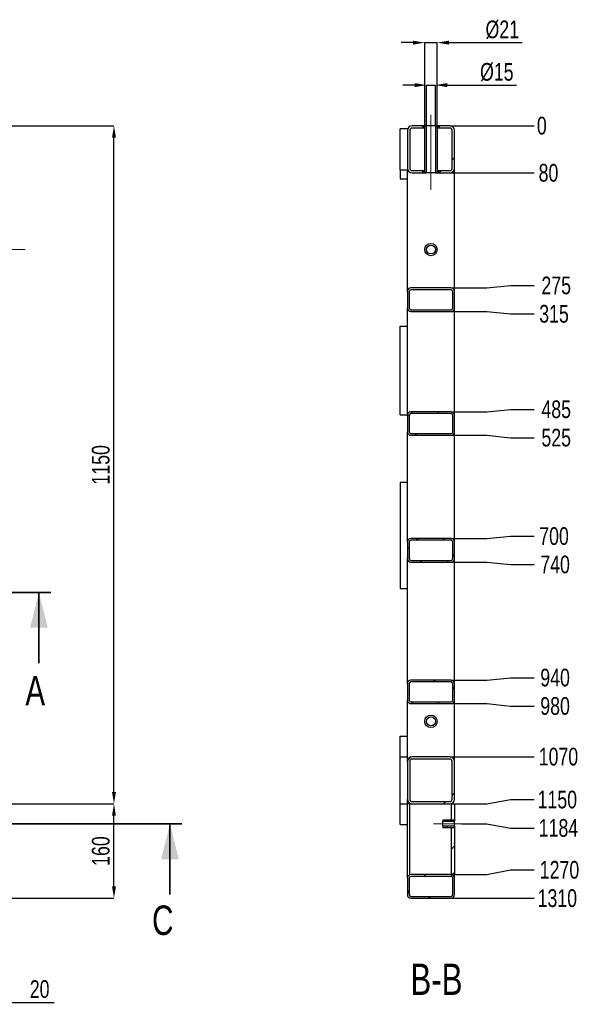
# Model space of a CAD drawing. Header units: millimetres. Extents: x 0 to 841, y 0 to 594.
# Tile 6 of 20: x 339 to 435, y 135 to 302. Entities that reach past the tile are written whole.
import ezdxf

# ---------------------------------------------------------------- set-up
doc = ezdxf.new("R2010")
doc.units = ezdxf.units.MM
doc.header["$PDSIZE"] = -1
doc.linetypes.add('CENTERX2', pattern=[20.32, 12.7, -2.54, 2.54, -2.54])
for name, color, linetype in [('COTES', 1, 'Continuous'), ('NOTES', 6, 'Continuous'), ('TRAIT-FINS', 9, 'Continuous'), ('TRAIT-MIXTES', 3, 'CENTERX2')]:
    doc.layers.add(name, color=color, linetype=linetype)
doc.layers.add('TRAIT-FORT', color=4, linetype='Continuous', lineweight=25)
doc.styles.add('SLDTEXTSTYLE0', font='TXT', dxfattribs={"width": 0.75})
doc.dimstyles.new('SLDDIMSTYLE0', dxfattribs={"dimtxt": 3, "dimasz": 2, "dimexe": 0, "dimexo": 0.0625, "dimgap": 0.75, "dimtad": 1, "dimdec": 0, "dimlfac": 10, "dimrnd": 1e-09, "dimzin": 12, "dimdsep": 46, "dimtxsty": 'SLDTEXTSTYLE0', "dimsah": 1, "dimcen": 0.09, "dimadec": 0, "dimazin": 3, "dimtfac": 1, "dimtdec": 0, "dimtofl": 0, "dimtmove": 0, "dimatfit": 3, "dimfxl": 1, "dimfrac": 2, "dimtolj": 1, "dimtzin": 12, "dimarcsym": 0})
doc.dimstyles.new('SLDDIMSTYLE1', dxfattribs={"dimtxt": 3, "dimasz": 2, "dimexe": 0, "dimexo": 0.0625, "dimgap": 0.75, "dimtad": 1, "dimdec": 0, "dimlfac": 10, "dimrnd": 1e-09, "dimzin": 12, "dimdsep": 46, "dimtxsty": 'SLDTEXTSTYLE0', "dimsah": 1, "dimcen": 0.09, "dimadec": 0, "dimazin": 3, "dimtfac": 1, "dimtdec": 0, "dimtmove": 0, "dimatfit": 0, "dimfxl": 1, "dimfrac": 2, "dimtolj": 1, "dimtzin": 12, "dimarcsym": 0})
doc.dimstyles.new('SLDDIMSTYLE7', dxfattribs={"dimtxt": 3, "dimasz": 0.333333, "dimexe": 0, "dimexo": 0.0625, "dimgap": 0.75, "dimtad": 0, "dimtih": 1, "dimtoh": 1, "dimdec": 0, "dimlfac": 10, "dimrnd": 1e-09, "dimdsep": 46, "dimtxsty": 'SLDTEXTSTYLE0', "dimblk1": 'ORIGIN', "dimblk2": 'ORIGIN', "dimsah": 1, "dimcen": 0.09, "dimadec": 0, "dimazin": 2, "dimtfac": 1, "dimtdec": 0, "dimtofl": 0, "dimtmove": 0, "dimatfit": 3, "dimldrblk": 'ORIGIN', "dimfxl": 1, "dimfrac": 2, "dimtolj": 1, "dimtzin": 12, "dimarcsym": 0})
doc.dimstyles.new('SLDDIMSTYLE8', dxfattribs={"dimtxt": 3, "dimasz": 2, "dimexe": 0, "dimexo": 0.0625, "dimgap": 0.75, "dimtad": 0, "dimtih": 1, "dimtoh": 1, "dimdec": 0, "dimlfac": 10, "dimrnd": 1e-09, "dimzin": 12, "dimdsep": 46, "dimtxsty": 'SLDTEXTSTYLE0', "dimsah": 1, "dimcen": 0.09, "dimadec": 0, "dimazin": 3, "dimtfac": 1, "dimtdec": 0, "dimtofl": 0, "dimtmove": 0, "dimatfit": 3, "dimfxl": 1, "dimfrac": 2, "dimtolj": 1, "dimtzin": 12, "dimarcsym": 0})
pattern_1 = [(45, (0, 0), (-13.4704, 13.4704), []), (45, (4.49, 2e-323), (-13.4704, 13.4704), []), (45, (8.98, 4e-323), (-13.4704, 13.4704), []), (45, (13.47, 6e-323), (-13.4704, 13.4704), [])]

# ---------------------------------------------------------------- blocks, each defined once
blk = doc.blocks.new('_D_1')
at = {"layer": 'COTES', "color": 0, "lineweight": -2, "transparency": 16777216}
for p, q in [((333.91, 283.68), (355.23, 283.68)), ((355.23, 170.68), (355.23, 281.68)), ((333.91, 168.68), (355.23, 168.68))]:
    blk.add_line(p, q, dxfattribs=at)
at = {"layer": 'COTES', "color": 0, "transparency": 16777216}
for points in [[(354.9, 281.68), (355.56, 281.68), (355.23, 283.68)], [(354.9, 170.68), (355.56, 170.68), (355.23, 168.68)]]:
    blk.add_solid(points, dxfattribs=at)
at = {"layer": 'Defpoints', "color": 0, "transparency": 16777216}
for p in [(333.84, 283.68), (355.23, 283.68), (333.84, 168.68)]:
    blk.add_point(p, dxfattribs=at)
at = {"layer": 'COTES', "color": 0, "transparency": 16777216, "insert": (351.48, 226.18), "char_height": 3, "attachment_point": 2, "rotation": 90, "style": 'SLDTEXTSTYLE0'}
blk.add_mtext('\\A1;1150', dxfattribs=at)
blk = doc.blocks.new('_D_9')
at = {"layer": 'COTES', "color": 0, "lineweight": -2, "transparency": 16777216}
for p, q in [((331.91, 168.68), (355.23, 168.68)), ((355.23, 154.68), (355.23, 166.68)), ((331.91, 152.68), (355.23, 152.68))]:
    blk.add_line(p, q, dxfattribs=at)
at = {"layer": 'COTES', "color": 0, "transparency": 16777216}
for points in [[(354.9, 166.68), (355.56, 166.68), (355.23, 168.68)], [(354.9, 154.68), (355.56, 154.68), (355.23, 152.68)]]:
    blk.add_solid(points, dxfattribs=at)
at = {"layer": 'Defpoints', "color": 0, "transparency": 16777216}
for p in [(331.84, 168.68), (355.23, 168.68), (331.84, 152.68)]:
    blk.add_point(p, dxfattribs=at)
at = {"layer": 'COTES', "color": 0, "transparency": 16777216, "insert": (351.48, 160.68), "char_height": 3, "attachment_point": 2, "rotation": 90, "style": 'SLDTEXTSTYLE0'}
blk.add_mtext('\\A1;160', dxfattribs=at)
blk = doc.blocks.new('_D_10')
at = {"layer": 'COTES', "color": 0, "lineweight": -2, "transparency": 16777216}
for p, q in [((333.84, 168.61), (333.84, 135.03)), ((331.84, 152.61), (331.84, 135.03)), ((329.84, 135.03), (327.84, 135.03)), ((331.84, 135.03), (333.84, 135.03)), ((335.84, 135.03), (345.06, 135.03))]:
    blk.add_line(p, q, dxfattribs=at)
at = {"layer": 'COTES', "color": 0, "transparency": 16777216}
for points in [[(329.84, 135.36), (329.84, 134.7), (331.84, 135.03)], [(335.84, 135.36), (335.84, 134.7), (333.84, 135.03)]]:
    blk.add_solid(points, dxfattribs=at)
at = {"layer": 'Defpoints', "color": 0, "transparency": 16777216}
for p in [(333.84, 168.68), (331.84, 152.68), (333.84, 135.03)]:
    blk.add_point(p, dxfattribs=at)
at = {"layer": 'COTES', "color": 0, "transparency": 16777216, "insert": (342.62, 138.78), "char_height": 3, "attachment_point": 2, "style": 'SLDTEXTSTYLE0'}
blk.add_mtext('\\A1;20', dxfattribs=at)
blk = doc.blocks.new('_D_62')
at = {"layer": 'COTES', "color": 0, "lineweight": -2, "transparency": 16777216}
blk.add_line((412.28, 283.68), (426.51, 283.68), dxfattribs=at)
at = {"layer": 'Defpoints', "color": 0, "transparency": 16777216}
for p in [(412.21, 283.68), (412.21, 283.68), (426.51, 283.68)]:
    blk.add_point(p, dxfattribs=at)
at = {"layer": 'COTES', "color": 0, "transparency": 16777216, "insert": (427.82, 283.68), "char_height": 3, "attachment_point": 5, "style": 'SLDTEXTSTYLE0'}
blk.add_mtext('\\A1;0', dxfattribs=at)
blk = doc.blocks.new('_Origin')
at = {"color": 0, "linetype": 'ByBlock', "lineweight": -2}
blk.add_line((0, 0), (-1, 0), dxfattribs=at)
blk.add_circle((0, 0), 0.5, dxfattribs=at)
blk = doc.blocks.new('_D_63')
at = {"layer": 'COTES', "color": 0, "lineweight": -2, "transparency": 16777216}
blk.add_line((412.28, 275.68), (426.51, 275.68), dxfattribs=at)
at = {"layer": 'Defpoints', "color": 0, "transparency": 16777216}
for p in [(412.21, 283.68), (412.21, 275.68), (426.51, 275.68)]:
    blk.add_point(p, dxfattribs=at)
at = {"layer": 'COTES', "color": 0, "transparency": 16777216, "insert": (428.95, 275.68), "char_height": 3, "attachment_point": 5, "style": 'SLDTEXTSTYLE0'}
blk.add_mtext('\\A1;80', dxfattribs=at)
blk = doc.blocks.new('_D_64')
at = {"layer": 'COTES', "color": 0, "lineweight": -2, "transparency": 16777216}
for p, q in [((412.48, 256.18), (418.51, 256.18)), ((418.51, 256.18), (422.51, 256.58)), ((422.51, 256.58), (426.51, 256.58))]:
    blk.add_line(p, q, dxfattribs=at)
at = {"layer": 'Defpoints', "color": 0, "transparency": 16777216}
for p in [(412.21, 283.68), (412.41, 256.18), (426.51, 256.58)]:
    blk.add_point(p, dxfattribs=at)
at = {"layer": 'COTES', "color": 0, "transparency": 16777216, "insert": (430.26, 256.58), "char_height": 3, "attachment_point": 5, "style": 'SLDTEXTSTYLE0'}
blk.add_mtext('\\A1;275', dxfattribs=at)
blk = doc.blocks.new('_D_65')
at = {"layer": 'COTES', "color": 0, "lineweight": -2, "transparency": 16777216}
for p, q in [((412.48, 252.18), (418.51, 252.18)), ((418.51, 252.18), (422.51, 251.77)), ((422.51, 251.77), (426.51, 251.77))]:
    blk.add_line(p, q, dxfattribs=at)
at = {"layer": 'Defpoints', "color": 0, "transparency": 16777216}
for p in [(412.21, 283.68), (412.41, 252.18), (426.51, 251.77)]:
    blk.add_point(p, dxfattribs=at)
at = {"layer": 'COTES', "color": 0, "transparency": 16777216, "insert": (429.89, 251.77), "char_height": 3, "attachment_point": 5, "style": 'SLDTEXTSTYLE0'}
blk.add_mtext('\\A1;315', dxfattribs=at)
blk = doc.blocks.new('_D_66')
at = {"layer": 'COTES', "color": 0, "lineweight": -2, "transparency": 16777216}
for p, q in [((418.51, 235.18), (422.51, 235.58)), ((422.51, 235.58), (426.51, 235.58)), ((412.48, 235.18), (418.51, 235.18))]:
    blk.add_line(p, q, dxfattribs=at)
at = {"layer": 'Defpoints', "color": 0, "transparency": 16777216}
for p in [(412.21, 283.68), (426.51, 235.58), (412.41, 235.18)]:
    blk.add_point(p, dxfattribs=at)
at = {"layer": 'COTES', "color": 0, "transparency": 16777216, "insert": (430.26, 235.58), "char_height": 3, "attachment_point": 5, "style": 'SLDTEXTSTYLE0'}
blk.add_mtext('\\A1;485', dxfattribs=at)
blk = doc.blocks.new('_D_67')
at = {"layer": 'COTES', "color": 0, "lineweight": -2, "transparency": 16777216}
for p, q in [((412.48, 231.18), (418.51, 231.18)), ((418.51, 231.18), (422.51, 230.77)), ((422.51, 230.77), (426.51, 230.77))]:
    blk.add_line(p, q, dxfattribs=at)
at = {"layer": 'Defpoints', "color": 0, "transparency": 16777216}
for p in [(412.21, 283.68), (412.41, 231.18), (426.51, 230.77)]:
    blk.add_point(p, dxfattribs=at)
at = {"layer": 'COTES', "color": 0, "transparency": 16777216, "insert": (430.26, 230.77), "char_height": 3, "attachment_point": 5, "style": 'SLDTEXTSTYLE0'}
blk.add_mtext('\\A1;525', dxfattribs=at)
blk = doc.blocks.new('_D_68')
at = {"layer": 'COTES', "color": 0, "lineweight": -2, "transparency": 16777216}
for p, q in [((418.51, 213.68), (422.51, 214.08)), ((422.51, 214.08), (426.51, 214.08)), ((412.48, 213.68), (418.51, 213.68))]:
    blk.add_line(p, q, dxfattribs=at)
at = {"layer": 'Defpoints', "color": 0, "transparency": 16777216}
for p in [(412.21, 283.68), (426.51, 214.08), (412.41, 213.68)]:
    blk.add_point(p, dxfattribs=at)
at = {"layer": 'COTES', "color": 0, "transparency": 16777216, "insert": (429.89, 214.08), "char_height": 3, "attachment_point": 5, "style": 'SLDTEXTSTYLE0'}
blk.add_mtext('\\A1;700', dxfattribs=at)
blk = doc.blocks.new('_D_69')
at = {"layer": 'COTES', "color": 0, "lineweight": -2, "transparency": 16777216}
for p, q in [((412.48, 209.68), (418.51, 209.68)), ((418.51, 209.68), (422.51, 209.27)), ((422.51, 209.27), (426.51, 209.27))]:
    blk.add_line(p, q, dxfattribs=at)
at = {"layer": 'Defpoints', "color": 0, "transparency": 16777216}
for p in [(412.21, 283.68), (412.41, 209.68), (426.51, 209.27)]:
    blk.add_point(p, dxfattribs=at)
at = {"layer": 'COTES', "color": 0, "transparency": 16777216, "insert": (430.07, 209.27), "char_height": 3, "attachment_point": 5, "style": 'SLDTEXTSTYLE0'}
blk.add_mtext('\\A1;740', dxfattribs=at)
blk = doc.blocks.new('_D_70')
at = {"layer": 'COTES', "color": 0, "lineweight": -2, "transparency": 16777216}
for p, q in [((412.48, 189.68), (418.51, 189.68)), ((418.51, 189.68), (422.51, 190.08)), ((422.51, 190.08), (426.51, 190.08))]:
    blk.add_line(p, q, dxfattribs=at)
at = {"layer": 'Defpoints', "color": 0, "transparency": 16777216}
for p in [(412.21, 283.68), (412.41, 189.68), (426.51, 190.08)]:
    blk.add_point(p, dxfattribs=at)
at = {"layer": 'COTES', "color": 0, "transparency": 16777216, "insert": (430.07, 190.08), "char_height": 3, "attachment_point": 5, "style": 'SLDTEXTSTYLE0'}
blk.add_mtext('\\A1;940', dxfattribs=at)
blk = doc.blocks.new('_D_71')
at = {"layer": 'COTES', "color": 0, "lineweight": -2, "transparency": 16777216}
for p, q in [((412.48, 185.68), (418.51, 185.68)), ((418.51, 185.68), (422.51, 185.27)), ((422.51, 185.27), (426.51, 185.27))]:
    blk.add_line(p, q, dxfattribs=at)
at = {"layer": 'Defpoints', "color": 0, "transparency": 16777216}
for p in [(412.21, 283.68), (412.41, 185.68), (426.51, 185.27)]:
    blk.add_point(p, dxfattribs=at)
at = {"layer": 'COTES', "color": 0, "transparency": 16777216, "insert": (430.07, 185.27), "char_height": 3, "attachment_point": 5, "style": 'SLDTEXTSTYLE0'}
blk.add_mtext('\\A1;980', dxfattribs=at)
blk = doc.blocks.new('_D_72')
at = {"layer": 'COTES', "color": 0, "lineweight": -2, "transparency": 16777216}
blk.add_line((412.28, 176.68), (426.51, 176.68), dxfattribs=at)
at = {"layer": 'Defpoints', "color": 0, "transparency": 16777216}
for p in [(412.21, 283.68), (412.21, 176.68), (426.51, 176.68)]:
    blk.add_point(p, dxfattribs=at)
at = {"layer": 'COTES', "color": 0, "transparency": 16777216, "insert": (430.64, 176.68), "char_height": 3, "attachment_point": 5, "style": 'SLDTEXTSTYLE0'}
blk.add_mtext('\\A1;1070', dxfattribs=at)
blk = doc.blocks.new('_D_73')
at = {"layer": 'COTES', "color": 0, "lineweight": -2, "transparency": 16777216}
for p, q in [((412.48, 168.68), (418.51, 168.68)), ((418.51, 168.68), (422.51, 169.4)), ((422.51, 169.4), (426.51, 169.4))]:
    blk.add_line(p, q, dxfattribs=at)
at = {"layer": 'Defpoints', "color": 0, "transparency": 16777216}
for p in [(412.21, 283.68), (412.41, 168.68), (426.51, 169.4)]:
    blk.add_point(p, dxfattribs=at)
at = {"layer": 'COTES', "color": 0, "transparency": 16777216, "insert": (430.45, 169.4), "char_height": 3, "attachment_point": 5, "style": 'SLDTEXTSTYLE0'}
blk.add_mtext('\\A1;1150', dxfattribs=at)
blk = doc.blocks.new('_D_74')
at = {"layer": 'COTES', "color": 0, "lineweight": -2, "transparency": 16777216}
for p, q in [((414.19, 165.3), (418.51, 165.3)), ((418.51, 165.3), (422.51, 164.59)), ((422.51, 164.59), (426.51, 164.59))]:
    blk.add_line(p, q, dxfattribs=at)
at = {"layer": 'Defpoints', "color": 0, "transparency": 16777216}
for p in [(412.21, 283.68), (414.13, 165.3), (426.51, 164.59)]:
    blk.add_point(p, dxfattribs=at)
at = {"layer": 'COTES', "color": 0, "transparency": 16777216, "insert": (430.64, 164.59), "char_height": 3, "attachment_point": 5, "style": 'SLDTEXTSTYLE0'}
blk.add_mtext('\\A1;1184', dxfattribs=at)
blk = doc.blocks.new('_D_75')
at = {"layer": 'COTES', "color": 0, "lineweight": -2, "transparency": 16777216}
for p, q in [((418.51, 156.68), (422.51, 157.49)), ((422.51, 157.49), (426.51, 157.49)), ((413.08, 156.68), (418.51, 156.68))]:
    blk.add_line(p, q, dxfattribs=at)
at = {"layer": 'Defpoints', "color": 0, "transparency": 16777216}
for p in [(412.21, 283.68), (426.51, 157.49), (413.01, 156.68)]:
    blk.add_point(p, dxfattribs=at)
at = {"layer": 'COTES', "color": 0, "transparency": 16777216, "insert": (430.82, 157.49), "char_height": 3, "attachment_point": 5, "style": 'SLDTEXTSTYLE0'}
blk.add_mtext('\\A1;1270', dxfattribs=at)
blk = doc.blocks.new('_D_76')
at = {"layer": 'COTES', "color": 0, "lineweight": -2, "transparency": 16777216}
blk.add_line((412.48, 152.68), (426.51, 152.68), dxfattribs=at)
at = {"layer": 'Defpoints', "color": 0, "transparency": 16777216}
for p in [(412.21, 283.68), (412.41, 152.68), (426.51, 152.68)]:
    blk.add_point(p, dxfattribs=at)
at = {"layer": 'COTES', "color": 0, "transparency": 16777216, "insert": (430.45, 152.68), "char_height": 3, "attachment_point": 5, "style": 'SLDTEXTSTYLE0'}
blk.add_mtext('\\A1;1310', dxfattribs=at)
blk = doc.blocks.new('_D_77')
at = {"layer": 'COTES', "color": 0, "lineweight": -2, "transparency": 16777216}
for p, q in [((406.26, 290.57), (404.26, 290.57)), ((408.26, 283.74), (408.26, 290.57)), ((408.26, 290.57), (409.76, 290.57)), ((409.76, 283.74), (409.76, 290.57)), ((411.76, 290.57), (423.55, 290.57))]:
    blk.add_line(p, q, dxfattribs=at)
at = {"layer": 'COTES', "color": 0, "transparency": 16777216}
for points in [[(406.26, 290.9), (406.26, 290.23), (408.26, 290.57)], [(411.76, 290.9), (411.76, 290.23), (409.76, 290.57)]]:
    blk.add_solid(points, dxfattribs=at)
at = {"layer": 'Defpoints', "color": 0, "transparency": 16777216}
for p in [(409.76, 290.57), (408.26, 283.68), (409.76, 283.68)]:
    blk.add_point(p, dxfattribs=at)
at = {"layer": 'COTES', "color": 0, "transparency": 16777216, "insert": (420.18, 294.32), "char_height": 3, "attachment_point": 2, "style": 'SLDTEXTSTYLE0'}
blk.add_mtext('\\A1;%%c15', dxfattribs=at)
blk = doc.blocks.new('_D_78')
at = {"layer": 'COTES', "color": 0, "lineweight": -2, "transparency": 16777216}
for p, q in [((405.96, 297.77), (403.96, 297.77)), ((407.96, 283.74), (407.96, 297.77)), ((407.96, 297.77), (410.06, 297.77)), ((410.06, 283.74), (410.06, 297.77)), ((412.06, 297.77), (424.48, 297.77))]:
    blk.add_line(p, q, dxfattribs=at)
at = {"layer": 'COTES', "color": 0, "transparency": 16777216}
for points in [[(405.96, 298.11), (405.96, 297.44), (407.96, 297.77)], [(412.06, 298.11), (412.06, 297.44), (410.06, 297.77)]]:
    blk.add_solid(points, dxfattribs=at)
at = {"layer": 'Defpoints', "color": 0, "transparency": 16777216}
for p in [(407.96, 297.77), (407.96, 283.68), (410.06, 283.68)]:
    blk.add_point(p, dxfattribs=at)
at = {"layer": 'COTES', "color": 0, "transparency": 16777216, "insert": (421.11, 301.52), "char_height": 3, "attachment_point": 2, "style": 'SLDTEXTSTYLE0'}
blk.add_mtext('\\A1;%%c21', dxfattribs=at)

msp = doc.modelspace()

# ---------------------------------------------------------------- hatches: boundary and pattern name
at = {"layer": 'TRAIT-FINS'}
h = msp.add_hatch(dxfattribs=at)
h.set_pattern_fill('DIN 201 ACIER ET FONTE', color=256, style=0, pattern_type=2)
h.set_pattern_definition(pattern_1)
edge = h.paths.add_edge_path(flags=0)
edge.add_arc((405.81, 282.88), 0.4, 90, 180, ccw=False)
edge.add_line((405.81, 283.28), (407.96, 283.28))
edge.add_line((407.96, 283.28), (407.96, 283.68))
edge.add_line((407.96, 283.68), (405.81, 283.68))
edge.add_arc((405.81, 282.88), 0.8, 90, 180)
edge.add_line((405.01, 282.88), (405.01, 276.48))
edge.add_arc((405.81, 276.48), 0.8, 180, 270)
edge.add_line((405.81, 275.68), (407.96, 275.68))
edge.add_line((407.96, 275.68), (407.96, 276.08))
edge.add_line((407.96, 276.08), (405.81, 276.08))
edge.add_arc((405.81, 276.48), 0.4, 180, 270, ccw=False)
edge.add_line((405.41, 276.48), (405.41, 282.88))
h = msp.add_hatch(dxfattribs=at)
h.set_pattern_fill('DIN 201 ACIER ET FONTE', color=256, style=0, pattern_type=2)
h.set_pattern_definition(pattern_1)
h.paths.add_polyline_path([(407.96, 283.68), (407.96, 275.68), (408.26, 275.68), (408.26, 283.68)], flags=0)
h = msp.add_hatch(dxfattribs=at)
h.set_pattern_fill('DIN 201 ACIER ET FONTE', color=256, style=0, pattern_type=2)
h.set_pattern_definition(pattern_1)
h.paths.add_polyline_path([(410.06, 275.68), (410.06, 283.68), (409.76, 283.68), (409.76, 275.68)], flags=0)
h = msp.add_hatch(dxfattribs=at)
h.set_pattern_fill('DIN 201 ACIER ET FONTE', color=256, style=0, pattern_type=2)
h.set_pattern_definition(pattern_1)
edge = h.paths.add_edge_path(flags=0)
edge.add_line((410.06, 275.68), (412.21, 275.68))
edge.add_arc((412.21, 276.48), 0.8, 270, 360)
edge.add_line((413.01, 276.48), (413.01, 282.88))
edge.add_arc((412.21, 282.88), 0.8, 0, 90)
edge.add_line((412.21, 283.68), (410.06, 283.68))
edge.add_line((410.06, 283.68), (410.06, 283.28))
edge.add_line((410.06, 283.28), (412.21, 283.28))
edge.add_arc((412.21, 282.88), 0.4, 0, 90, ccw=False)
edge.add_line((412.61, 282.88), (412.61, 276.48))
edge.add_arc((412.21, 276.48), 0.4, 270, 360, ccw=False)
edge.add_line((412.21, 276.08), (410.06, 276.08))
edge.add_line((410.06, 276.08), (410.06, 275.68))
h = msp.add_hatch(dxfattribs=at)
h.set_pattern_fill('DIN 201 ACIER ET FONTE', color=256, style=0, pattern_type=2)
h.set_pattern_definition(pattern_1)
edge = h.paths.add_edge_path(flags=0)
edge.add_line((412.41, 256.18), (405.61, 256.18))
edge.add_arc((405.61, 255.58), 0.6, 90, 180)
edge.add_line((405.01, 255.58), (405.01, 252.78))
edge.add_arc((405.61, 252.78), 0.6, 180, 270)
edge.add_line((405.61, 252.18), (412.41, 252.18))
edge.add_arc((412.41, 252.78), 0.6, 270, 360)
edge.add_line((413.01, 252.78), (413.01, 255.58))
edge.add_arc((412.41, 255.58), 0.6, 0, 90)
edge = h.paths.add_edge_path(flags=0)
edge.add_arc((405.61, 255.58), 0.3, 90, 180, ccw=False)
edge.add_line((405.61, 255.88), (412.41, 255.88))
edge.add_arc((412.41, 255.58), 0.3, 0, 90, ccw=False)
edge.add_line((412.71, 255.58), (412.71, 252.78))
edge.add_arc((412.41, 252.78), 0.3, 270, 360, ccw=False)
edge.add_line((412.41, 252.48), (405.61, 252.48))
edge.add_arc((405.61, 252.78), 0.3, 180, 270, ccw=False)
edge.add_line((405.31, 252.78), (405.31, 255.58))
h = msp.add_hatch(dxfattribs=at)
h.set_pattern_fill('DIN 201 ACIER ET FONTE', color=256, style=0, pattern_type=2)
h.set_pattern_definition(pattern_1)
edge = h.paths.add_edge_path(flags=0)
edge.add_line((412.41, 235.18), (405.61, 235.18))
edge.add_arc((405.61, 234.58), 0.6, 90, 180)
edge.add_line((405.01, 234.58), (405.01, 231.78))
edge.add_arc((405.61, 231.78), 0.6, 180, 270)
edge.add_line((405.61, 231.18), (412.41, 231.18))
edge.add_arc((412.41, 231.78), 0.6, 270, 360)
edge.add_line((413.01, 231.78), (413.01, 234.58))
edge.add_arc((412.41, 234.58), 0.6, 0, 90)
edge = h.paths.add_edge_path(flags=0)
edge.add_arc((405.61, 234.58), 0.3, 90, 180, ccw=False)
edge.add_line((405.61, 234.88), (412.41, 234.88))
edge.add_arc((412.41, 234.58), 0.3, 0, 90, ccw=False)
edge.add_line((412.71, 234.58), (412.71, 231.78))
edge.add_arc((412.41, 231.78), 0.3, 270, 360, ccw=False)
edge.add_line((412.41, 231.48), (405.61, 231.48))
edge.add_arc((405.61, 231.78), 0.3, 180, 270, ccw=False)
edge.add_line((405.31, 231.78), (405.31, 234.58))
h = msp.add_hatch(dxfattribs=at)
h.set_pattern_fill('DIN 201 ACIER ET FONTE', color=256, style=0, pattern_type=2)
h.set_pattern_definition(pattern_1)
edge = h.paths.add_edge_path(flags=0)
edge.add_line((412.41, 213.68), (405.61, 213.68))
edge.add_arc((405.61, 213.08), 0.6, 90, 180)
edge.add_line((405.01, 213.08), (405.01, 210.28))
edge.add_arc((405.61, 210.28), 0.6, 180, 270)
edge.add_line((405.61, 209.68), (412.41, 209.68))
edge.add_arc((412.41, 210.28), 0.6, 270, 360)
edge.add_line((413.01, 210.28), (413.01, 213.08))
edge.add_arc((412.41, 213.08), 0.6, 0, 90)
edge = h.paths.add_edge_path(flags=0)
edge.add_arc((405.61, 213.08), 0.3, 90, 180, ccw=False)
edge.add_line((405.61, 213.38), (412.41, 213.38))
edge.add_arc((412.41, 213.08), 0.3, 0, 90, ccw=False)
edge.add_line((412.71, 213.08), (412.71, 210.28))
edge.add_arc((412.41, 210.28), 0.3, 270, 360, ccw=False)
edge.add_line((412.41, 209.98), (405.61, 209.98))
edge.add_arc((405.61, 210.28), 0.3, 180, 270, ccw=False)
edge.add_line((405.31, 210.28), (405.31, 213.08))
h = msp.add_hatch(dxfattribs=at)
h.set_pattern_fill('DIN 201 ACIER ET FONTE', color=256, style=0, pattern_type=2)
h.set_pattern_definition(pattern_1)
edge = h.paths.add_edge_path(flags=0)
edge.add_line((412.41, 189.68), (405.61, 189.68))
edge.add_arc((405.61, 189.08), 0.6, 90, 180)
edge.add_line((405.01, 189.08), (405.01, 186.28))
edge.add_arc((405.61, 186.28), 0.6, 180, 270)
edge.add_line((405.61, 185.68), (412.41, 185.68))
edge.add_arc((412.41, 186.28), 0.6, 270, 360)
edge.add_line((413.01, 186.28), (413.01, 189.08))
edge.add_arc((412.41, 189.08), 0.6, 0, 90)
edge = h.paths.add_edge_path(flags=0)
edge.add_arc((405.61, 189.08), 0.3, 90, 180, ccw=False)
edge.add_line((405.61, 189.38), (412.41, 189.38))
edge.add_arc((412.41, 189.08), 0.3, 0, 90, ccw=False)
edge.add_line((412.71, 189.08), (412.71, 186.28))
edge.add_arc((412.41, 186.28), 0.3, 270, 360, ccw=False)
edge.add_line((412.41, 185.98), (405.61, 185.98))
edge.add_arc((405.61, 186.28), 0.3, 180, 270, ccw=False)
edge.add_line((405.31, 186.28), (405.31, 189.08))
h = msp.add_hatch(dxfattribs=at)
h.set_pattern_fill('DIN 201 ACIER ET FONTE', color=256, style=0, pattern_type=2)
h.set_pattern_definition(pattern_1)
edge = h.paths.add_edge_path(flags=0)
edge.add_arc((412.21, 169.48), 0.8, 270, 360)
edge.add_line((413.01, 169.48), (413.01, 175.88))
edge.add_arc((412.21, 175.88), 0.8, 0, 90)
edge.add_line((412.21, 176.68), (405.81, 176.68))
edge.add_arc((405.81, 175.88), 0.8, 90, 180)
edge.add_line((405.01, 175.88), (405.01, 169.48))
edge.add_arc((405.81, 169.48), 0.8, 180, 270)
edge.add_line((405.81, 168.68), (412.21, 168.68))
edge = h.paths.add_edge_path(flags=0)
edge.add_line((405.81, 176.28), (412.21, 176.28))
edge.add_arc((412.21, 175.88), 0.4, 0, 90, ccw=False)
edge.add_line((412.61, 175.88), (412.61, 169.48))
edge.add_arc((412.21, 169.48), 0.4, 270, 360, ccw=False)
edge.add_line((412.21, 169.08), (405.81, 169.08))
edge.add_arc((405.81, 169.48), 0.4, 180, 270, ccw=False)
edge.add_line((405.41, 169.48), (405.41, 175.88))
edge.add_arc((405.81, 175.88), 0.4, 90, 180, ccw=False)
h = msp.add_hatch(dxfattribs=at)
h.set_pattern_fill('DIN 201 ACIER ET FONTE', color=256, style=0, pattern_type=2)
h.set_pattern_definition(pattern_1)
h.paths.add_polyline_path([(413.01, 168.68), (412.41, 168.68), (412.41, 166), (413.01, 166)], flags=0)
h = msp.add_hatch(dxfattribs=at)
h.set_pattern_fill('DIN 201 ACIER ET FONTE', color=256, style=0, pattern_type=2)
h.set_pattern_definition(pattern_1)
h.paths.add_polyline_path([(413.01, 166), (411.01, 166), (411.01, 165.73), (413.01, 165.73)], flags=0)
h = msp.add_hatch(dxfattribs=at)
h.set_pattern_fill('DIN 201 ACIER ET FONTE', color=256, style=0, pattern_type=2)
h.set_pattern_definition(pattern_1)
h.paths.add_polyline_path([(411.01, 164.6), (413.01, 164.6), (413.01, 164.88), (411.01, 164.88)], flags=0)
h = msp.add_hatch(dxfattribs=at)
h.set_pattern_fill('DIN 201 ACIER ET FONTE', color=256, style=0, pattern_type=2)
h.set_pattern_definition(pattern_1)
h.paths.add_polyline_path([(412.41, 156.68), (413.01, 156.68), (413.01, 164.6), (412.41, 164.6)], flags=0)
h = msp.add_hatch(dxfattribs=at)
h.set_pattern_fill('DIN 201 ACIER ET FONTE', color=256, style=0, pattern_type=2)
h.set_pattern_definition(pattern_1)
edge = h.paths.add_edge_path(flags=0)
edge.add_line((412.41, 156.68), (405.61, 156.68))
edge.add_arc((405.61, 156.08), 0.6, 90, 180)
edge.add_line((405.01, 156.08), (405.01, 153.28))
edge.add_arc((405.61, 153.28), 0.6, 180, 270)
edge.add_line((405.61, 152.68), (412.41, 152.68))
edge.add_arc((412.41, 153.28), 0.6, 270, 360)
edge.add_line((413.01, 153.28), (413.01, 156.08))
edge.add_arc((412.41, 156.08), 0.6, 0, 90)
edge = h.paths.add_edge_path(flags=0)
edge.add_arc((405.61, 156.08), 0.3, 90, 180, ccw=False)
edge.add_line((405.61, 156.38), (412.41, 156.38))
edge.add_arc((412.41, 156.08), 0.3, 0, 90, ccw=False)
edge.add_line((412.71, 156.08), (412.71, 153.28))
edge.add_arc((412.41, 153.28), 0.3, 270, 360, ccw=False)
edge.add_line((412.41, 152.98), (405.61, 152.98))
edge.add_arc((405.61, 153.28), 0.3, 180, 270, ccw=False)
edge.add_line((405.31, 153.28), (405.31, 156.08))

# ---------------------------------------------------------------- linework, layer by layer
at = {"lineweight": 35}
for p, q in [((344.5, 204.55), (132.66, 204.55)), ((342.5, 192.55), (342.5, 204.55)), ((366.73, 165.3), (130.94, 165.3)), ((364.73, 153.3), (364.73, 165.3))]:
    msp.add_line(p, q, dxfattribs=at)
for points in [[(342.5, 204.55), (341, 198.55), (344, 198.55)], [(364.73, 165.3), (363.23, 159.3), (366.23, 159.3)]]:
    msp.add_solid(points, dxfattribs=at)
at = {"layer": 'TRAIT-FINS', "lineweight": 18}
for p, q in [((407.96, 283.18), (407.46, 283.68)), ((410.06, 283.18), (410.56, 283.68)), ((407.46, 275.68), (407.96, 276.18)), ((410.56, 275.68), (410.06, 276.18))]:
    msp.add_line(p, q, dxfattribs=at)
for points in [[(407.96, 283.18), (407.96, 283.68), (407.46, 283.68)], [(410.06, 283.18), (410.06, 283.68), (410.56, 283.68)], [(407.46, 275.68), (407.96, 275.68), (407.96, 276.18)], [(410.56, 275.68), (410.06, 275.68), (410.06, 276.18)]]:
    msp.add_solid(points, dxfattribs=at)
at = {"layer": 'TRAIT-FORT', "lineweight": 25}
for p, q in [((405.01, 283.18), (403.81, 283.18)), ((403.81, 276.18), (403.81, 283.18)), ((405.01, 282.88), (405.01, 276.48)), ((405.41, 282.88), (405.41, 276.48)), ((407.96, 283.68), (405.81, 283.68)), ((407.96, 283.28), (405.81, 283.28)), ((407.96, 283.28), (407.96, 283.68)), ((407.96, 275.68), (407.96, 283.68)), ((407.96, 283.68), (408.26, 283.68)), ((408.26, 275.68), (408.26, 283.68)), ((409.76, 283.68), (408.26, 283.68)), ((409.76, 283.68), (409.76, 275.68)), ((409.76, 283.68), (410.06, 283.68)), ((410.06, 283.68), (410.06, 283.28)), ((412.21, 283.68), (410.06, 283.68)), ((410.06, 283.68), (410.06, 275.68)), ((412.21, 283.28), (410.06, 283.28)), ((412.61, 276.48), (412.61, 282.88)), ((413.01, 276.48), (413.01, 282.88)), ((403.81, 276.18), (403.81, 274.68)), ((403.81, 276.18), (405.01, 276.18)), ((405.01, 255.58), (405.01, 276.18)), ((405.81, 276.08), (407.96, 276.08)), ((405.81, 275.68), (407.96, 275.68)), ((407.96, 275.68), (407.96, 276.08)), ((407.96, 275.68), (408.26, 275.68)), ((409.76, 275.68), (408.26, 275.68)), ((409.76, 275.68), (410.06, 275.68)), ((410.06, 276.08), (410.06, 275.68)), ((410.06, 276.08), (412.21, 276.08)), ((410.06, 275.68), (412.21, 275.68)), ((413.01, 255.58), (413.01, 276.48)), ((403.81, 274.68), (405.01, 274.68)), ((405.01, 255.58), (405.01, 252.78)), ((405.31, 255.58), (405.31, 252.78)), ((412.41, 256.18), (405.61, 256.18)), ((412.41, 255.88), (405.61, 255.88)), ((412.71, 252.78), (412.71, 255.58)), ((413.01, 252.78), (413.01, 255.58)), ((405.01, 249.68), (405.01, 252.78)), ((405.61, 252.48), (412.41, 252.48)), ((405.61, 252.18), (412.41, 252.18)), ((413.01, 234.58), (413.01, 252.78)), ((403.81, 234.68), (403.81, 249.68)), ((403.81, 249.68), (405.01, 249.68)), ((405.01, 234.68), (405.01, 249.68)), ((403.81, 234.68), (405.01, 234.68)), ((405.01, 234.58), (405.01, 231.78)), ((405.31, 234.58), (405.31, 231.78)), ((412.41, 235.18), (405.61, 235.18)), ((412.41, 234.88), (405.61, 234.88)), ((412.71, 231.78), (412.71, 234.58)), ((413.01, 231.78), (413.01, 234.58)), ((405.01, 213.08), (405.01, 231.78)), ((405.61, 231.48), (412.41, 231.48)), ((405.61, 231.18), (412.41, 231.18)), ((413.01, 213.08), (413.01, 231.78)), ((403.81, 223.18), (403.81, 205.18)), ((405.01, 223.18), (403.81, 223.18)), ((405.01, 213.08), (405.01, 210.28)), ((405.31, 213.08), (405.31, 210.28)), ((412.41, 213.68), (405.61, 213.68)), ((412.41, 213.38), (405.61, 213.38)), ((412.71, 210.28), (412.71, 213.08)), ((413.01, 210.28), (413.01, 213.08)), ((405.01, 189.08), (405.01, 210.28)), ((405.61, 209.98), (412.41, 209.98)), ((405.61, 209.68), (412.41, 209.68)), ((413.01, 189.08), (413.01, 210.28)), ((403.81, 205.18), (405.01, 205.18)), ((405.01, 189.08), (405.01, 186.28)), ((405.31, 189.08), (405.31, 186.28)), ((412.41, 189.68), (405.61, 189.68)), ((412.41, 189.38), (405.61, 189.38)), ((412.71, 186.28), (412.71, 189.08)), ((413.01, 186.28), (413.01, 189.08)), ((405.01, 180.18), (405.01, 186.28)), ((405.61, 185.98), (412.41, 185.98)), ((405.61, 185.68), (412.41, 185.68)), ((413.01, 175.88), (413.01, 186.28)), ((403.81, 176.68), (403.81, 180.18)), ((403.81, 180.18), (405.01, 180.18)), ((405.01, 176.68), (405.01, 180.18)), ((403.81, 168.68), (403.81, 176.68)), ((403.81, 176.68), (405.01, 176.68)), ((405.01, 175.88), (405.01, 176.68)), ((405.01, 175.88), (405.01, 169.48)), ((405.41, 175.88), (405.41, 169.48)), ((412.21, 176.68), (405.81, 176.68)), ((412.21, 176.28), (405.81, 176.28)), ((412.61, 169.48), (412.61, 175.88)), ((413.01, 169.48), (413.01, 175.88)), ((403.81, 165.18), (403.81, 168.68)), ((403.81, 168.68), (405.01, 168.68)), ((405.01, 168.68), (405.01, 169.48)), ((405.41, 168.68), (405.01, 168.68)), ((405.01, 165.18), (405.01, 168.68)), ((405.41, 156.68), (405.41, 168.68)), ((405.41, 168.68), (405.81, 168.68)), ((405.81, 169.08), (412.21, 169.08)), ((405.81, 168.68), (412.21, 168.68)), ((412.41, 168.68), (412.41, 166)), ((412.41, 168.68), (413.01, 168.68)), ((413.01, 168.68), (413.01, 166)), ((411.01, 166), (411.01, 165.73)), ((411.01, 166), (413.01, 166)), ((411.01, 165.73), (413.01, 165.73)), ((411.01, 164.88), (411.01, 165.73)), ((412.41, 166), (413.01, 166)), ((413.01, 166), (413.01, 165.73)), ((413.01, 164.88), (413.01, 165.73)), ((403.81, 165.18), (405.01, 165.18)), ((405.01, 156.08), (405.01, 165.18)), ((413.01, 164.88), (411.01, 164.88)), ((411.01, 164.88), (411.01, 164.6)), ((413.01, 164.6), (411.01, 164.6)), ((413.01, 164.6), (412.41, 164.6)), ((412.41, 164.6), (412.41, 156.68)), ((413.01, 164.88), (413.01, 164.6)), ((413.01, 164.6), (413.01, 156.68)), ((405.01, 156.08), (405.01, 153.28)), ((405.31, 156.08), (405.31, 153.28)), ((412.41, 156.68), (405.61, 156.68)), ((412.41, 156.38), (405.61, 156.38)), ((413.01, 156.68), (412.41, 156.68)), ((412.71, 153.28), (412.71, 156.08)), ((413.01, 156.08), (413.01, 156.68)), ((413.01, 153.28), (413.01, 156.08)), ((405.61, 152.98), (412.41, 152.98)), ((405.61, 152.68), (412.41, 152.68))]:
    msp.add_line(p, q, dxfattribs=at)
for centre, radius in [((409.01, 262.68), 1.05), ((409.01, 262.68), 0.75), ((409.01, 182.68), 1.05), ((409.01, 182.68), 0.75)]:
    msp.add_circle(centre, radius, dxfattribs=at)
for centre, radius, start, end in [((405.81, 282.88), 0.8, 90, 180), ((405.81, 282.88), 0.4, 90, 180), ((412.21, 282.88), 0.8, 0, 90), ((412.21, 282.88), 0.4, 0, 90), ((405.81, 276.48), 0.8, 180, 270), ((405.81, 276.48), 0.4, 180, 270), ((412.21, 276.48), 0.4, 270, 0), ((412.21, 276.48), 0.8, 270, 0), ((405.61, 255.58), 0.6, 90, 180), ((405.61, 255.58), 0.3, 90, 180), ((412.41, 255.58), 0.6, 0, 90), ((412.41, 255.58), 0.3, 0, 90), ((405.61, 252.78), 0.6, 180, 270), ((405.61, 252.78), 0.3, 180, 270), ((412.41, 252.78), 0.3, 270, 0), ((412.41, 252.78), 0.6, 270, 0), ((405.61, 234.58), 0.6, 90, 180), ((405.61, 234.58), 0.3, 90, 180), ((412.41, 234.58), 0.6, 0, 90), ((412.41, 234.58), 0.3, 0, 90), ((405.61, 231.78), 0.6, 180, 270), ((405.61, 231.78), 0.3, 180, 270), ((412.41, 231.78), 0.6, 270, 0), ((412.41, 231.78), 0.3, 270, 0), ((405.61, 213.08), 0.6, 90, 180), ((405.61, 213.08), 0.3, 90, 180), ((412.41, 213.08), 0.6, 0, 90), ((412.41, 213.08), 0.3, 0, 90), ((405.61, 210.28), 0.6, 180, 270), ((405.61, 210.28), 0.3, 180, 270), ((412.41, 210.28), 0.3, 270, 0), ((412.41, 210.28), 0.6, 270, 0), ((405.61, 189.08), 0.6, 90, 180), ((405.61, 189.08), 0.3, 90, 180), ((412.41, 189.08), 0.6, 0, 90), ((412.41, 189.08), 0.3, 0, 90), ((405.61, 186.28), 0.6, 180, 270), ((405.61, 186.28), 0.3, 180, 270), ((412.41, 186.28), 0.6, 270, 0), ((412.41, 186.28), 0.3, 270, 0), ((405.81, 175.88), 0.8, 90, 180), ((405.81, 175.88), 0.4, 90, 180), ((412.21, 175.88), 0.8, 0, 90), ((412.21, 175.88), 0.4, 0, 90), ((405.81, 169.48), 0.8, 180, 270), ((405.81, 169.48), 0.4, 180, 270), ((412.21, 169.48), 0.8, 270, 0), ((412.21, 169.48), 0.4, 270, 0), ((405.61, 156.08), 0.6, 90, 180), ((405.61, 156.08), 0.3, 90, 180), ((412.41, 156.08), 0.6, 0, 90), ((412.41, 156.08), 0.3, 0, 90), ((405.61, 153.28), 0.6, 180, 270), ((405.61, 153.28), 0.3, 180, 270), ((412.41, 153.28), 0.6, 270, 0), ((412.41, 153.28), 0.3, 270, 0)]:
    msp.add_arc(centre, radius, start, end, dxfattribs=at)
at = {"layer": 'TRAIT-MIXTES', "lineweight": 18}
for p, q in [((409.01, 272.81), (409.01, 287.61)), ((322.41, 262.68), (341.37, 262.68)), ((414.13, 165.3), (409.45, 165.3))]:
    msp.add_line(p, q, dxfattribs=at)

# ---------------------------------------------------------------- texts
at = {"char_height": 5, "attachment_point": 1, "style": 'SLDTEXTSTYLE0'}
for s, insert in [('A', (340.2, 190.39)), ('C', (361.7, 151.45))]:
    msp.add_mtext(s, dxfattribs=dict(at, insert=insert))
at = {"layer": 'NOTES', "insert": (409.94, 141.58), "char_height": 5.292, "attachment_point": 2, "style": 'SLDTEXTSTYLE0'}
msp.add_mtext('B-B', dxfattribs=at)

# ---------------------------------------------------------------- dimensions: what is measured, and where the dimension line sits
at = {"layer": 'COTES'}
for base, p1, p2, picture, middle in [((407.96, 297.77), (410.06, 283.68), (407.96, 283.68), '_D_78', (421.11, 297.77)), ((409.76, 290.57), (408.26, 283.68), (409.76, 283.68), '_D_77', (420.18, 290.57))]:
    dim = msp.add_linear_dim(base=base, p1=p1, p2=p2, text='%%c<>', dimstyle='SLDDIMSTYLE1', dxfattribs=at)
    dim.commit()
    dim.dimension.update_dxf_attribs({"geometry": picture, "text_midpoint": middle, "dimtype": 160})
for feature_location, offset, origin, dimstyle, picture, middle in [((412.21306332, 283.67701063), (14.29858537, 0), (412.21306332, 283.67701063), 'SLDDIMSTYLE7', '_D_62', (427.82414869, 283.67701063)), ((412.21, 275.68), (14.3, 0), (412.21, 283.68), 'SLDDIMSTYLE8', '_D_63', (428.95, 275.68)), ((412.41, 256.18), (14.1, 0.41), (412.21, 283.68), 'SLDDIMSTYLE8', '_D_64', (430.26, 256.58)), ((412.41, 252.18), (14.1, -0.41), (412.21, 283.68), 'SLDDIMSTYLE8', '_D_65', (429.89, 251.77)), ((412.41, 235.18), (14.1, 0.41), (412.21, 283.68), 'SLDDIMSTYLE8', '_D_66', (430.26, 235.58)), ((412.41, 231.18), (14.1, -0.41), (412.21, 283.68), 'SLDDIMSTYLE8', '_D_67', (430.26, 230.77)), ((412.41, 213.68), (14.1, 0.41), (412.21, 283.68), 'SLDDIMSTYLE8', '_D_68', (429.89, 214.08)), ((412.41, 209.68), (14.1, -0.41), (412.21, 283.68), 'SLDDIMSTYLE8', '_D_69', (430.07, 209.27)), ((412.41, 189.68), (14.1, 0.41), (412.21, 283.68), 'SLDDIMSTYLE8', '_D_70', (430.07, 190.08)), ((412.41, 185.68), (14.1, -0.41), (412.21, 283.68), 'SLDDIMSTYLE8', '_D_71', (430.07, 185.27)), ((412.21, 176.68), (14.3, 0), (412.21, 283.68), 'SLDDIMSTYLE8', '_D_72', (430.64, 176.68)), ((412.41, 168.68), (14.1, 0.72), (412.21, 283.68), 'SLDDIMSTYLE8', '_D_73', (430.45, 169.4)), ((414.13, 165.3), (12.38, -0.72), (412.21, 283.68), 'SLDDIMSTYLE8', '_D_74', (430.64, 164.59)), ((413.01, 156.68), (13.5, 0.81), (412.21, 283.68), 'SLDDIMSTYLE8', '_D_75', (430.82, 157.49)), ((412.41, 152.68), (14.1, 0), (412.21, 283.68), 'SLDDIMSTYLE8', '_D_76', (430.45, 152.68))]:
    dim = msp.add_ordinate_dim(feature_location=feature_location, offset=offset, dtype=0, origin=origin, dimstyle=dimstyle, dxfattribs=at)
    dim.commit()
    dim.dimension.update_dxf_attribs({"geometry": picture, "text_midpoint": middle})
for base, p1, p2, picture, middle in [((355.23, 283.68), (333.84, 168.68), (333.84, 283.68), '_D_1', (355.23, 226.18)), ((355.23, 168.68), (331.84, 152.68), (331.84, 168.68), '_D_9', (355.23, 160.68))]:
    dim = msp.add_linear_dim(base=base, p1=p1, p2=p2, angle=90, dimstyle='SLDDIMSTYLE0', dxfattribs=at)
    dim.commit()
    dim.dimension.update_dxf_attribs({"geometry": picture, "text_midpoint": middle, "dimtype": 160})
dim = msp.add_linear_dim(base=(333.84, 135.03), p1=(331.84, 152.68), p2=(333.84, 168.68), dimstyle='SLDDIMSTYLE1', dxfattribs=at)
dim.commit()
dim.dimension.update_dxf_attribs({"geometry": '_D_10', "text_midpoint": (342.62, 135.03), "dimtype": 160})

doc.saveas('drawing.dxf')
